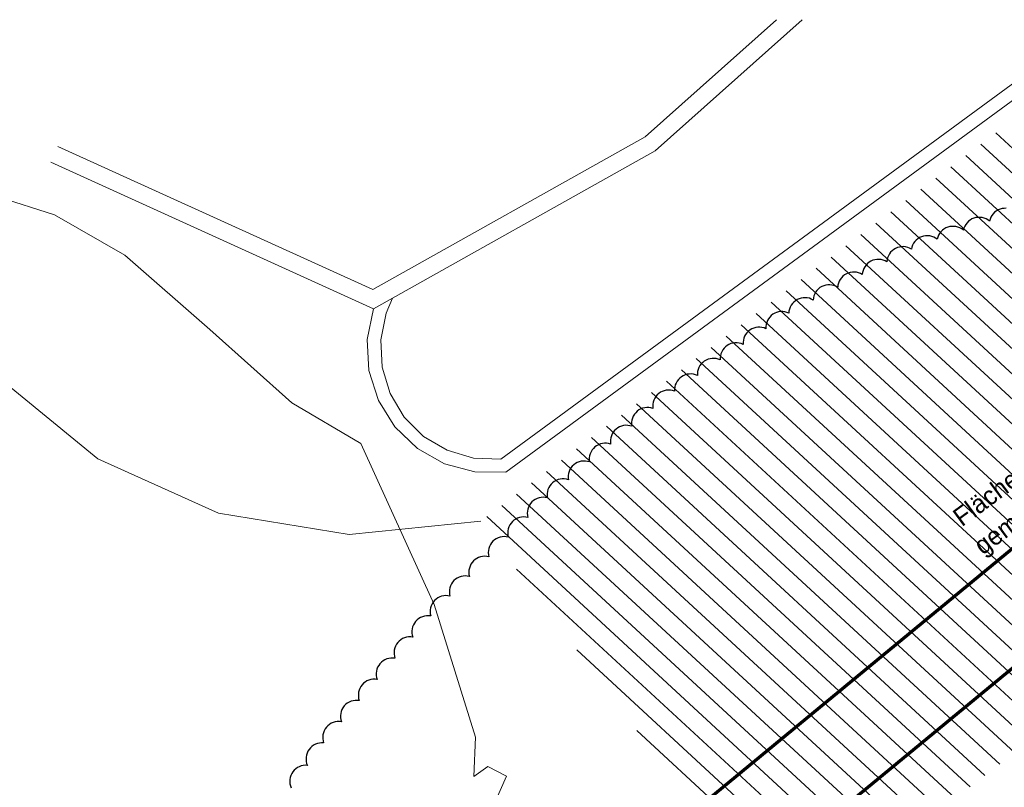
# Model space of a CAD drawing. Extents: x -779 to 790, y -208 to 633.
# Tile 12 of 232: x -637 to -424, y 336 to 503. Entities that reach past the tile are written whole.
import ezdxf

# ---------------------------------------------------------------- set-up
doc = ezdxf.new("R2010")
doc.units = 0
doc.layers.get('0').update_dxf_attribs({"lineweight": 25})
for name, color, linetype, lineweight, true_color in [('10 Bäume Bestand', 9, 'Continuous', 18, 0x808080), ('10 Wege Bestand - 2D', 9, 'Continuous', 18, 0x808080), ('91 Aufstellflächen Feuerwehr', 9, 'Continuous', 18, 0x808080), ('S_Regenwasser_Grundleitung', 7, 'Continuous', 70, 0x0080ff), ('S_Schmutzwasser_Grundleitung', 7, 'Continuous', 70, 0x7f5f00), ('X_Aenderungen', 6, 'Continuous', 25, 0xff00ff)]:
    doc.layers.add(name, color=color, linetype=linetype, lineweight=lineweight, true_color=true_color)
doc.styles.get("Standard").update_dxf_attribs({"font": 'arial.ttf'})

# ---------------------------------------------------------------- blocks, each defined once
blk = doc.blocks.new('Referenz-A07F5V59WF', base_point=(-759.5, -206.19))
at = {"layer": '10 Bäume Bestand', "color": 0, "linetype": 'Continuous', "ltscale": 162.000017}
for p, q in [((-629.65, 460.24), (-650.36, 466.84)), ((-614.37, 451.43), (-629.65, 460.24)), ((-595.91, 435.32), (-614.37, 451.43)), ((-578.16, 419.44), (-595.91, 435.32)), ((-563.15, 410.67), (-578.16, 419.44)), ((-547.24, 375.77), (-563.15, 410.67)), ((-538.33, 346.97), (-547.24, 375.77)), ((-538.69, 338.43), (-538.33, 346.97)), ((-535.64, 340.61), (-538.69, 338.43)), ((-531.58, 338.53), (-535.64, 340.61)), ((-534.35, 332.33), (-531.58, 338.53))]:
    blk.add_line(p, q, dxfattribs=at)
at = {"layer": '10 Wege Bestand - 2D', "color": 0, "linetype": 'Continuous', "ltscale": 162.000017}
for p, q in [((-532.79, 407.26), (-401.08, 503.82)), ((-531.7, 404.44), (-398.41, 502.16)), ((-501.5, 477.12), (-473.04, 502.5)), ((-499.32, 474.07), (-467.44, 502.5)), ((-560.6, 444.02), (-501.5, 477.12)), ((-628.87, 475.05), (-560.6, 444.02)), ((-560.42, 439.85), (-499.32, 474.07)), ((-630.42, 471.65), (-560.42, 439.85)), ((-556.3, 442.16), (-557.66, 438.92)), ((-560.42, 439.85), (-561.76, 433.21)), ((-557.66, 438.92), (-558.84, 433.09)), ((-561.76, 433.21), (-561.4, 426.45)), ((-558.84, 433.09), (-558.57, 427.15)), ((-558.57, 427.15), (-556.84, 421.46)), ((-561.4, 426.45), (-559.37, 419.99)), ((-556.84, 421.46), (-553.77, 416.37)), ((-559.37, 419.99), (-555.8, 414.24)), ((-553.77, 416.37), (-549.55, 412.19)), ((-555.8, 414.24), (-550.91, 409.56)), ((-549.55, 412.19), (-544.43, 409.16)), ((-550.91, 409.56), (-545.01, 406.24)), ((-544.43, 409.16), (-538.73, 407.49)), ((-545.01, 406.24), (-538.47, 404.5)), ((-538.73, 407.49), (-532.79, 407.26)), ((-538.47, 404.5), (-531.7, 404.44))]:
    blk.add_line(p, q, dxfattribs=at)
at = {"layer": '91 Aufstellflächen Feuerwehr', "color": 0, "linetype": 'Continuous', "ltscale": 162.000017}
for p, q in [((-343.51, 402.4), (-425.47, 477.97)), ((-346.76, 399.95), (-428.72, 475.53)), ((-350, 397.5), (-431.96, 473.08)), ((-353.24, 395.05), (-435.21, 470.63)), ((-356.48, 392.59), (-438.46, 468.19)), ((-359.72, 390.14), (-441.7, 465.74)), ((-362.96, 387.69), (-444.95, 463.29)), ((-366.2, 385.24), (-448.2, 460.85)), ((-369.44, 382.79), (-451.44, 458.4)), ((-372.68, 380.33), (-454.69, 455.95)), ((-375.93, 377.88), (-457.94, 453.51)), ((-379.17, 375.43), (-461.18, 451.06)), ((-382.41, 372.98), (-464.43, 448.61)), ((-385.65, 370.53), (-467.68, 446.17)), ((-388.89, 368.07), (-470.92, 443.72)), ((-392.13, 365.62), (-474.17, 441.27)), ((-395.37, 363.17), (-477.42, 438.83)), ((-398.61, 360.72), (-480.67, 436.38)), ((-401.86, 358.27), (-483.91, 433.93)), ((-405.1, 355.81), (-487.16, 431.48)), ((-408.34, 353.36), (-490.41, 429.04)), ((-642.46, 425.5), (-620.23, 407.34)), ((-411.58, 350.91), (-493.65, 426.59)), ((-414.82, 348.46), (-496.9, 424.14)), ((-418.06, 346.01), (-500.15, 421.7)), ((-421.3, 343.56), (-503.39, 419.25)), ((-424.54, 341.1), (-506.64, 416.8)), ((-427.79, 338.65), (-509.89, 414.36)), ((-431.03, 336.2), (-513.13, 411.91)), ((-434.27, 333.75), (-516.38, 409.46)), ((-620.23, 407.34), (-594.06, 395.55)), ((-437.51, 331.3), (-519.63, 407.02)), ((-440.75, 328.84), (-522.87, 404.57)), ((-443.99, 326.39), (-526.12, 402.12)), ((-447.23, 323.94), (-529.37, 399.68)), ((-594.06, 395.55), (-565.73, 390.93)), ((-450.47, 321.49), (-532.62, 397.23)), ((-565.73, 390.93), (-537.17, 393.8)), ((-453.72, 319.04), (-535.86, 394.78)), ((-456.96, 316.58), (-529.38, 383.37)), ((-460.2, 314.13), (-516.33, 365.9)), ((-463.44, 311.68), (-503.29, 348.42))]:
    blk.add_line(p, q, dxfattribs=at)
at = {"layer": '91 Aufstellflächen Feuerwehr', "color": 0, "linetype": 'Continuous', "ltscale": 162.000017, "char_height": 3.9998, "attachment_point": 1, "rotation": 36.4091}
for s, insert in [('{\\fCentury Gothic;Flächen}', (-435.18, 395.69)), ('{\\fCentury Gothic;gemäß}', (-430.65, 389.55))]:
    blk.add_mtext(s, dxfattribs=dict(at, insert=insert))
blk = doc.blocks.new('Polygon-A07F5V5NWF', base_point=(-454.46, 288.56))
at = {"color": 0, "linetype": 'ByBlock', "lineweight": -2, "ltscale": 0.7}
for p, q in [((-454.46, 298.27), (-361.52, 374.87)), ((-361.52, 374.87), (-353.58, 364.88)), ((-353.58, 364.88), (-446.21, 288.56)), ((-446.21, 288.56), (-454.46, 298.27))]:
    blk.add_line(p, q, dxfattribs=at)
blk = doc.blocks.new('Revisionswolke-A07F5VCJWF', base_point=(-672.16, -64.46))
at = {"color": 0, "linetype": 'ByBlock', "lineweight": -2, "ltscale": 0.25}
for p, q in [((-424.52, 461.43), (-424.94, 461.26)), ((-424.09, 461.55), (-424.52, 461.43)), ((-423.64, 461.61), (-424.09, 461.55)), ((-423.18, 461.62), (-423.64, 461.61)), ((-430.62, 459.31), (-431.01, 459.08)), ((-430.2, 459.48), (-430.62, 459.31)), ((-429.76, 459.6), (-430.2, 459.48)), ((-429.31, 459.66), (-429.76, 459.6)), ((-428.86, 459.66), (-429.31, 459.66)), ((-428.41, 459.61), (-428.86, 459.66)), ((-427.97, 459.49), (-428.41, 459.61)), ((-427.55, 459.32), (-427.97, 459.49)), ((-427.16, 459.09), (-427.55, 459.32)), ((-426.68, 459.26), (-426.8, 458.82)), ((-426.51, 459.68), (-426.68, 459.26)), ((-426.28, 460.07), (-426.51, 459.68)), ((-426.01, 460.43), (-426.28, 460.07)), ((-425.69, 460.75), (-426.01, 460.43)), ((-425.33, 461.03), (-425.69, 460.75)), ((-424.94, 461.26), (-425.33, 461.03)), ((-436.68, 457.13), (-437.04, 456.85)), ((-436.29, 457.36), (-436.68, 457.13)), ((-435.87, 457.53), (-436.29, 457.36)), ((-435.44, 457.65), (-435.87, 457.53)), ((-434.99, 457.71), (-435.44, 457.65)), ((-434.53, 457.71), (-434.99, 457.71)), ((-434.08, 457.66), (-434.53, 457.71)), ((-433.65, 457.54), (-434.08, 457.66)), ((-433.23, 457.37), (-433.65, 457.54)), ((-432.83, 457.14), (-433.23, 457.37)), ((-432.47, 456.87), (-432.83, 457.14)), ((-432.36, 457.31), (-432.47, 456.87)), ((-432.19, 457.73), (-432.36, 457.31)), ((-431.96, 458.12), (-432.19, 457.73)), ((-431.69, 458.48), (-431.96, 458.12)), ((-431.37, 458.8), (-431.69, 458.48)), ((-431.01, 459.08), (-431.37, 458.8)), ((-426.8, 458.82), (-427.16, 459.09)), ((-442.36, 455.02), (-442.7, 454.73)), ((-441.97, 455.27), (-442.36, 455.02)), ((-441.56, 455.45), (-441.97, 455.27)), ((-441.13, 455.59), (-441.56, 455.45)), ((-440.69, 455.67), (-441.13, 455.59)), ((-440.23, 455.68), (-440.69, 455.67)), ((-439.78, 455.64), (-440.23, 455.68)), ((-439.34, 455.54), (-439.78, 455.64)), ((-438.92, 455.39), (-439.34, 455.54)), ((-438.52, 455.18), (-438.92, 455.39)), ((-438.15, 454.92), (-438.52, 455.18)), ((-438.03, 455.36), (-438.15, 454.92)), ((-437.86, 455.78), (-438.03, 455.36)), ((-437.64, 456.17), (-437.86, 455.78)), ((-437.36, 456.53), (-437.64, 456.17)), ((-437.04, 456.85), (-437.36, 456.53)), ((-447.2, 452.93), (-447.59, 452.69)), ((-446.78, 453.11), (-447.2, 452.93)), ((-446.35, 453.23), (-446.78, 453.11)), ((-445.9, 453.3), (-446.35, 453.23)), ((-445.45, 453.31), (-445.9, 453.3)), ((-445, 453.26), (-445.45, 453.31)), ((-444.56, 453.15), (-445, 453.26)), ((-444.13, 452.99), (-444.56, 453.15)), ((-443.74, 452.77), (-444.13, 452.99)), ((-443.64, 453.21), (-443.74, 452.77)), ((-443.48, 453.63), (-443.64, 453.21)), ((-443.27, 454.03), (-443.48, 453.63)), ((-443.01, 454.4), (-443.27, 454.03)), ((-442.7, 454.73), (-443.01, 454.4)), ((-448.91, 450.9), (-449.02, 450.46)), ((-448.74, 451.32), (-448.91, 450.9)), ((-448.52, 451.72), (-448.74, 451.32)), ((-448.26, 452.08), (-448.52, 451.72)), ((-447.94, 452.41), (-448.26, 452.08)), ((-447.59, 452.69), (-447.94, 452.41)), ((-454.07, 448.57), (-454.24, 448.14)), ((-453.86, 448.96), (-454.07, 448.57)), ((-453.59, 449.33), (-453.86, 448.96)), ((-453.27, 449.65), (-453.59, 449.33)), ((-452.92, 449.94), (-453.27, 449.65)), ((-452.53, 450.17), (-452.92, 449.94)), ((-452.11, 450.35), (-452.53, 450.17)), ((-451.68, 450.48), (-452.11, 450.35)), ((-451.23, 450.55), (-451.68, 450.48)), ((-450.78, 450.55), (-451.23, 450.55)), ((-450.33, 450.5), (-450.78, 450.55)), ((-449.89, 450.39), (-450.33, 450.5)), ((-449.47, 450.23), (-449.89, 450.39)), ((-449.07, 450.01), (-449.47, 450.23)), ((-449.02, 450.46), (-449.07, 450.01)), ((-458.92, 446.57), (-459.19, 446.2)), ((-458.6, 446.9), (-458.92, 446.57)), ((-458.25, 447.18), (-458.6, 446.9)), ((-457.86, 447.41), (-458.25, 447.18)), ((-457.44, 447.59), (-457.86, 447.41)), ((-457.01, 447.72), (-457.44, 447.59)), ((-456.56, 447.79), (-457.01, 447.72)), ((-456.11, 447.8), (-456.56, 447.79)), ((-455.66, 447.75), (-456.11, 447.8)), ((-455.22, 447.64), (-455.66, 447.75)), ((-454.8, 447.47), (-455.22, 447.64)), ((-454.4, 447.25), (-454.8, 447.47)), ((-454.35, 447.7), (-454.4, 447.25)), ((-454.24, 448.14), (-454.35, 447.7)), ((-463.58, 444.42), (-463.93, 444.14)), ((-463.19, 444.66), (-463.58, 444.42)), ((-462.78, 444.84), (-463.19, 444.66)), ((-462.34, 444.96), (-462.78, 444.84)), ((-461.89, 445.03), (-462.34, 444.96)), ((-461.44, 445.04), (-461.89, 445.03)), ((-460.99, 444.99), (-461.44, 445.04)), ((-460.55, 444.88), (-460.99, 444.99)), ((-460.13, 444.71), (-460.55, 444.88)), ((-459.73, 444.5), (-460.13, 444.71)), ((-459.68, 444.95), (-459.73, 444.5)), ((-459.57, 445.39), (-459.68, 444.95)), ((-459.4, 445.81), (-459.57, 445.39)), ((-459.19, 446.2), (-459.4, 445.81)), ((-467.67, 442.16), (-468.11, 442.03)), ((-467.23, 442.24), (-467.67, 442.16)), ((-466.78, 442.25), (-467.23, 442.24)), ((-466.33, 442.21), (-466.78, 442.25)), ((-465.88, 442.11), (-466.33, 442.21)), ((-465.46, 441.95), (-465.88, 442.11)), ((-465.01, 442.19), (-465.06, 441.74)), ((-464.9, 442.63), (-465.01, 442.19)), ((-464.73, 443.05), (-464.9, 442.63)), ((-464.52, 443.45), (-464.73, 443.05)), ((-464.25, 443.81), (-464.52, 443.45)), ((-463.93, 444.14), (-464.25, 443.81)), ((-470.04, 440.21), (-470.19, 439.79)), ((-469.82, 440.61), (-470.04, 440.21)), ((-469.56, 440.98), (-469.82, 440.61)), ((-469.25, 441.31), (-469.56, 440.98)), ((-468.9, 441.6), (-469.25, 441.31)), ((-468.52, 441.84), (-468.9, 441.6)), ((-468.11, 442.03), (-468.52, 441.84)), ((-465.06, 441.74), (-465.46, 441.95)), ((-474.47, 438.03), (-474.74, 437.67)), ((-474.15, 438.36), (-474.47, 438.03)), ((-473.79, 438.64), (-474.15, 438.36)), ((-473.4, 438.87), (-473.79, 438.64)), ((-472.99, 439.04), (-473.4, 438.87)), ((-472.55, 439.17), (-472.99, 439.04)), ((-472.1, 439.23), (-472.55, 439.17)), ((-471.65, 439.23), (-472.1, 439.23)), ((-471.2, 439.18), (-471.65, 439.23)), ((-470.76, 439.06), (-471.2, 439.18)), ((-470.34, 438.9), (-470.76, 439.06)), ((-470.3, 439.35), (-470.34, 438.9)), ((-470.19, 439.79), (-470.3, 439.35)), ((-477.51, 435.78), (-477.94, 435.66)), ((-477.06, 435.85), (-477.51, 435.78)), ((-476.61, 435.85), (-477.06, 435.85)), ((-476.16, 435.8), (-476.61, 435.85)), ((-475.72, 435.68), (-476.16, 435.8)), ((-475.3, 435.51), (-475.72, 435.68)), ((-475.25, 436.42), (-475.3, 435.97)), ((-475.3, 435.97), (-475.3, 435.51)), ((-475.13, 436.86), (-475.25, 436.42)), ((-474.96, 437.28), (-475.13, 436.86)), ((-474.74, 437.67), (-474.96, 437.28)), ((-479.92, 433.89), (-480.09, 433.47)), ((-479.7, 434.29), (-479.92, 433.89)), ((-479.43, 434.65), (-479.7, 434.29)), ((-479.11, 434.97), (-479.43, 434.65)), ((-478.75, 435.25), (-479.11, 434.97)), ((-478.36, 435.48), (-478.75, 435.25)), ((-477.94, 435.66), (-478.36, 435.48)), ((-484.07, 431.59), (-484.38, 431.27)), ((-483.71, 431.87), (-484.07, 431.59)), ((-483.32, 432.1), (-483.71, 431.87)), ((-482.9, 432.28), (-483.32, 432.1)), ((-482.47, 432.4), (-482.9, 432.28)), ((-482.02, 432.46), (-482.47, 432.4)), ((-481.56, 432.47), (-482.02, 432.46)), ((-481.11, 432.41), (-481.56, 432.47)), ((-480.67, 432.3), (-481.11, 432.41)), ((-480.25, 432.13), (-480.67, 432.3)), ((-480.2, 433.03), (-480.26, 432.58)), ((-480.26, 432.58), (-480.25, 432.13)), ((-480.09, 433.47), (-480.2, 433.03)), ((-485.16, 429.65), (-485.22, 429.2)), ((-485.05, 430.09), (-485.16, 429.65)), ((-484.88, 430.51), (-485.05, 430.09)), ((-484.66, 430.91), (-484.88, 430.51)), ((-484.38, 431.27), (-484.66, 430.91)), ((-489.61, 427.53), (-489.84, 427.13)), ((-489.34, 427.89), (-489.61, 427.53)), ((-489.02, 428.21), (-489.34, 427.89)), ((-488.67, 428.49), (-489.02, 428.21)), ((-488.28, 428.72), (-488.67, 428.49)), ((-487.86, 428.9), (-488.28, 428.72)), ((-487.42, 429.02), (-487.86, 428.9)), ((-486.97, 429.08), (-487.42, 429.02)), ((-486.52, 429.09), (-486.97, 429.08)), ((-486.07, 429.03), (-486.52, 429.09)), ((-485.63, 428.92), (-486.07, 429.03)), ((-485.21, 428.75), (-485.63, 428.92)), ((-485.22, 429.2), (-485.21, 428.75)), ((-493.62, 425.11), (-493.98, 424.83)), ((-493.23, 425.34), (-493.62, 425.11)), ((-492.82, 425.52), (-493.23, 425.34)), ((-492.38, 425.64), (-492.82, 425.52)), ((-491.93, 425.7), (-492.38, 425.64)), ((-491.48, 425.71), (-491.93, 425.7)), ((-491.03, 425.65), (-491.48, 425.71)), ((-490.59, 425.54), (-491.03, 425.65)), ((-490.17, 425.37), (-490.59, 425.54)), ((-490.12, 426.27), (-490.17, 425.82)), ((-490.17, 425.82), (-490.17, 425.37)), ((-490.01, 426.71), (-490.12, 426.27)), ((-489.84, 427.13), (-490.01, 426.71)), ((-495.08, 422.89), (-495.13, 422.44)), ((-494.96, 423.33), (-495.08, 422.89)), ((-494.79, 423.75), (-494.96, 423.33)), ((-494.57, 424.14), (-494.79, 423.75)), ((-494.3, 424.51), (-494.57, 424.14)), ((-493.98, 424.83), (-494.3, 424.51)), ((-499.18, 420.82), (-499.42, 420.44)), ((-498.88, 421.16), (-499.18, 420.82)), ((-498.55, 421.47), (-498.88, 421.16)), ((-498.18, 421.73), (-498.55, 421.47)), ((-497.78, 421.94), (-498.18, 421.73)), ((-497.35, 422.09), (-497.78, 421.94)), ((-496.91, 422.19), (-497.35, 422.09)), ((-496.46, 422.22), (-496.91, 422.19)), ((-496, 422.2), (-496.46, 422.22)), ((-495.56, 422.12), (-496, 422.2)), ((-495.13, 421.99), (-495.56, 422.12)), ((-495.13, 422.44), (-495.13, 421.99)), ((-499.83, 419.15), (-499.85, 418.7)), ((-499.85, 418.7), (-499.81, 418.25)), ((-499.75, 419.6), (-499.83, 419.15)), ((-499.61, 420.03), (-499.75, 419.6)), ((-499.42, 420.44), (-499.61, 420.03)), ((-504.07, 416.58), (-504.25, 416.16)), ((-503.83, 416.97), (-504.07, 416.58)), ((-503.55, 417.32), (-503.83, 416.97)), ((-503.22, 417.64), (-503.55, 417.32)), ((-502.86, 417.9), (-503.22, 417.64)), ((-502.46, 418.12), (-502.86, 417.9)), ((-502.04, 418.29), (-502.46, 418.12)), ((-501.6, 418.4), (-502.04, 418.29)), ((-501.15, 418.45), (-501.6, 418.4)), ((-500.7, 418.44), (-501.15, 418.45)), ((-500.25, 418.37), (-500.7, 418.44)), ((-499.81, 418.25), (-500.25, 418.37)), ((-506.63, 414.42), (-507.05, 414.25)), ((-506.19, 414.53), (-506.63, 414.42)), ((-505.74, 414.58), (-506.19, 414.53)), ((-505.28, 414.57), (-505.74, 414.58)), ((-504.84, 414.5), (-505.28, 414.57)), ((-504.4, 414.38), (-504.84, 414.5)), ((-504.44, 415.28), (-504.45, 414.83)), ((-504.45, 414.83), (-504.4, 414.38)), ((-504.37, 415.73), (-504.44, 415.28)), ((-504.25, 416.16), (-504.37, 415.73)), ((-508.83, 412.29), (-508.96, 411.86)), ((-508.65, 412.71), (-508.83, 412.29)), ((-508.42, 413.1), (-508.65, 412.71)), ((-508.14, 413.45), (-508.42, 413.1)), ((-507.81, 413.76), (-508.14, 413.45)), ((-507.45, 414.03), (-507.81, 413.76)), ((-507.05, 414.25), (-507.45, 414.03)), ((-512.03, 410.16), (-512.4, 409.89)), ((-511.64, 410.38), (-512.03, 410.16)), ((-511.21, 410.55), (-511.64, 410.38)), ((-510.77, 410.66), (-511.21, 410.55)), ((-510.32, 410.71), (-510.77, 410.66)), ((-509.87, 410.7), (-510.32, 410.71)), ((-509.42, 410.63), (-509.87, 410.7)), ((-508.99, 410.51), (-509.42, 410.63)), ((-509.03, 411.41), (-509.04, 410.96)), ((-509.04, 410.96), (-508.99, 410.51)), ((-508.96, 411.86), (-509.03, 411.41)), ((-513.55, 407.99), (-513.61, 407.54)), ((-513.42, 408.42), (-513.55, 407.99)), ((-513.24, 408.84), (-513.42, 408.42)), ((-513.01, 409.23), (-513.24, 408.84)), ((-512.72, 409.58), (-513.01, 409.23)), ((-512.4, 409.89), (-512.72, 409.58)), ((-516.98, 406.02), (-517.31, 405.71)), ((-516.62, 406.29), (-516.98, 406.02)), ((-516.22, 406.51), (-516.62, 406.29)), ((-515.8, 406.68), (-516.22, 406.51)), ((-515.36, 406.79), (-515.8, 406.68)), ((-514.91, 406.84), (-515.36, 406.79)), ((-514.46, 406.83), (-514.91, 406.84)), ((-514.01, 406.76), (-514.46, 406.83)), ((-513.57, 406.63), (-514.01, 406.76)), ((-513.61, 407.54), (-513.62, 407.08)), ((-513.62, 407.08), (-513.57, 406.63)), ((-518.2, 403.67), (-518.21, 403.21)), ((-518.13, 404.12), (-518.2, 403.67)), ((-518.01, 404.55), (-518.13, 404.12)), ((-517.83, 404.97), (-518.01, 404.55)), ((-517.59, 405.35), (-517.83, 404.97)), ((-517.31, 405.71), (-517.59, 405.35)), ((-521.89, 401.82), (-522.17, 401.47)), ((-521.57, 402.14), (-521.89, 401.82)), ((-521.2, 402.41), (-521.57, 402.14)), ((-520.81, 402.63), (-521.2, 402.41)), ((-520.38, 402.8), (-520.81, 402.63)), ((-519.95, 402.91), (-520.38, 402.8)), ((-519.5, 402.96), (-519.95, 402.91)), ((-519.04, 402.95), (-519.5, 402.96)), ((-518.59, 402.89), (-519.04, 402.95)), ((-518.16, 402.76), (-518.59, 402.89)), ((-518.21, 403.21), (-518.16, 402.76)), ((-522.77, 399.78), (-522.78, 399.32)), ((-522.71, 400.22), (-522.77, 399.78)), ((-522.58, 400.66), (-522.71, 400.22)), ((-522.4, 401.08), (-522.58, 400.66)), ((-522.17, 401.47), (-522.4, 401.08)), ((-526.62, 397.24), (-526.82, 396.83)), ((-526.37, 397.62), (-526.62, 397.24)), ((-526.07, 397.96), (-526.37, 397.62)), ((-525.73, 398.26), (-526.07, 397.96)), ((-525.35, 398.52), (-525.73, 398.26)), ((-524.95, 398.72), (-525.35, 398.52)), ((-524.52, 398.87), (-524.95, 398.72)), ((-524.08, 398.96), (-524.52, 398.87)), ((-523.62, 398.99), (-524.08, 398.96)), ((-523.17, 398.96), (-523.62, 398.99)), ((-522.73, 398.87), (-523.17, 398.96)), ((-522.78, 399.32), (-522.73, 398.87)), ((-527.05, 395.96), (-527.07, 395.51)), ((-527.07, 395.51), (-527.04, 395.05)), ((-526.96, 396.4), (-527.05, 395.96)), ((-526.82, 396.83), (-526.96, 396.4)), ((-530.84, 392.98), (-531.04, 392.57)), ((-530.59, 393.36), (-530.84, 392.98)), ((-530.29, 393.7), (-530.59, 393.36)), ((-529.95, 394), (-530.29, 393.7)), ((-529.58, 394.25), (-529.95, 394)), ((-529.17, 394.46), (-529.58, 394.25)), ((-528.74, 394.6), (-529.17, 394.46)), ((-528.3, 394.69), (-528.74, 394.6)), ((-527.85, 394.72), (-528.3, 394.69)), ((-527.4, 394.7), (-527.85, 394.72)), ((-526.95, 394.61), (-527.4, 394.7)), ((-527.04, 395.05), (-526.95, 394.61)), ((-531.27, 391.7), (-531.3, 391.24)), ((-531.3, 391.24), (-531.27, 390.79)), ((-531.18, 392.14), (-531.27, 391.7)), ((-531.04, 392.57), (-531.18, 392.14)), ((-535.07, 388.72), (-535.26, 388.31)), ((-534.82, 389.09), (-535.07, 388.72)), ((-534.52, 389.44), (-534.82, 389.09)), ((-534.18, 389.74), (-534.52, 389.44)), ((-533.8, 389.99), (-534.18, 389.74)), ((-533.4, 390.19), (-533.8, 389.99)), ((-532.97, 390.34), (-533.4, 390.19)), ((-532.52, 390.43), (-532.97, 390.34)), ((-532.07, 390.46), (-532.52, 390.43)), ((-531.62, 390.43), (-532.07, 390.46)), ((-531.18, 390.35), (-531.62, 390.43)), ((-531.27, 390.79), (-531.18, 390.35)), ((-535.49, 387.43), (-535.52, 386.98)), ((-535.52, 386.98), (-535.49, 386.53)), ((-535.41, 387.88), (-535.49, 387.43)), ((-535.26, 388.31), (-535.41, 387.88)), ((-539.29, 384.45), (-539.49, 384.05)), ((-539.04, 384.83), (-539.29, 384.45)), ((-538.74, 385.17), (-539.04, 384.83)), ((-538.4, 385.47), (-538.74, 385.17)), ((-538.03, 385.73), (-538.4, 385.47)), ((-537.62, 385.93), (-538.03, 385.73)), ((-537.19, 386.08), (-537.62, 385.93)), ((-536.75, 386.17), (-537.19, 386.08)), ((-536.3, 386.2), (-536.75, 386.17)), ((-535.84, 386.17), (-536.3, 386.2)), ((-535.4, 386.09), (-535.84, 386.17)), ((-535.49, 386.53), (-535.4, 386.09)), ((-539.72, 383.17), (-539.75, 382.72)), ((-539.75, 382.72), (-539.71, 382.27)), ((-539.63, 383.62), (-539.72, 383.17)), ((-539.49, 384.05), (-539.63, 383.62)), ((-543.51, 380.19), (-543.71, 379.78)), ((-543.26, 380.57), (-543.51, 380.19)), ((-542.97, 380.91), (-543.26, 380.57)), ((-542.63, 381.21), (-542.97, 380.91)), ((-542.25, 381.46), (-542.63, 381.21)), ((-541.85, 381.67), (-542.25, 381.46)), ((-541.42, 381.81), (-541.85, 381.67)), ((-540.97, 381.91), (-541.42, 381.81)), ((-540.52, 381.94), (-540.97, 381.91)), ((-540.07, 381.91), (-540.52, 381.94)), ((-539.62, 381.82), (-540.07, 381.91)), ((-539.71, 382.27), (-539.62, 381.82)), ((-543.94, 378.91), (-543.97, 378.46)), ((-543.97, 378.46), (-543.94, 378)), ((-543.86, 379.35), (-543.94, 378.91)), ((-543.71, 379.78), (-543.86, 379.35)), ((-547.72, 375.89), (-547.91, 375.48)), ((-547.47, 376.27), (-547.72, 375.89)), ((-547.18, 376.61), (-547.47, 376.27)), ((-546.84, 376.92), (-547.18, 376.61)), ((-546.47, 377.17), (-546.84, 376.92)), ((-546.07, 377.38), (-546.47, 377.17)), ((-545.64, 377.53), (-546.07, 377.38)), ((-545.2, 377.63), (-545.64, 377.53)), ((-544.75, 377.66), (-545.2, 377.63)), ((-544.29, 377.64), (-544.75, 377.66)), ((-543.85, 377.56), (-544.29, 377.64)), ((-543.94, 378), (-543.85, 377.56)), ((-548.13, 374.6), (-548.16, 374.15)), ((-548.16, 374.15), (-548.12, 373.7)), ((-548.05, 375.05), (-548.13, 374.6)), ((-547.91, 375.48), (-548.05, 375.05)), ((-551.55, 371.71), (-551.77, 371.32)), ((-551.28, 372.08), (-551.55, 371.71)), ((-550.97, 372.4), (-551.28, 372.08)), ((-550.61, 372.69), (-550.97, 372.4)), ((-550.23, 372.92), (-550.61, 372.69)), ((-549.81, 373.1), (-550.23, 372.92)), ((-549.38, 373.23), (-549.81, 373.1)), ((-548.93, 373.3), (-549.38, 373.23)), ((-548.47, 373.3), (-548.93, 373.3)), ((-548.02, 373.25), (-548.47, 373.3)), ((-548.12, 373.7), (-548.02, 373.25)), ((-552.05, 370.45), (-552.1, 370)), ((-552.1, 370), (-552.09, 369.55)), ((-552.09, 369.55), (-552.02, 369.1)), ((-551.94, 370.89), (-552.05, 370.45)), ((-551.77, 371.32), (-551.94, 370.89)), ((-555.16, 367.49), (-555.42, 367.13)), ((-554.84, 367.82), (-555.16, 367.49)), ((-554.49, 368.1), (-554.84, 367.82)), ((-554.1, 368.34), (-554.49, 368.1)), ((-553.68, 368.52), (-554.1, 368.34)), ((-553.25, 368.64), (-553.68, 368.52)), ((-552.8, 368.71), (-553.25, 368.64)), ((-552.35, 368.72), (-552.8, 368.71)), ((-551.9, 368.67), (-552.35, 368.72)), ((-552.02, 369.1), (-551.9, 368.67)), ((-555.92, 365.87), (-555.97, 365.42)), ((-555.97, 365.42), (-555.96, 364.97)), ((-555.81, 366.31), (-555.92, 365.87)), ((-555.64, 366.73), (-555.81, 366.31)), ((-555.42, 367.13), (-555.64, 366.73)), ((-558.71, 363.23), (-559.03, 362.91)), ((-558.36, 363.52), (-558.71, 363.23)), ((-557.97, 363.75), (-558.36, 363.52)), ((-557.55, 363.93), (-557.97, 363.75)), ((-557.12, 364.06), (-557.55, 363.93)), ((-556.67, 364.12), (-557.12, 364.06)), ((-556.22, 364.13), (-556.67, 364.12)), ((-555.77, 364.08), (-556.22, 364.13)), ((-555.96, 364.97), (-555.89, 364.52)), ((-555.89, 364.52), (-555.77, 364.08)), ((-559.79, 361.28), (-559.84, 360.83)), ((-559.68, 361.72), (-559.79, 361.28)), ((-559.52, 362.15), (-559.68, 361.72)), ((-559.3, 362.54), (-559.52, 362.15)), ((-559.03, 362.91), (-559.3, 362.54)), ((-562.23, 358.93), (-562.58, 358.65)), ((-561.84, 359.16), (-562.23, 358.93)), ((-561.43, 359.35), (-561.84, 359.16)), ((-560.99, 359.47), (-561.43, 359.35)), ((-560.54, 359.54), (-560.99, 359.47)), ((-560.09, 359.55), (-560.54, 359.54)), ((-559.64, 359.5), (-560.09, 359.55)), ((-559.84, 360.83), (-559.83, 360.38)), ((-559.83, 360.38), (-559.76, 359.93)), ((-559.76, 359.93), (-559.64, 359.5)), ((-563.66, 356.7), (-563.71, 356.25)), ((-563.55, 357.14), (-563.66, 356.7)), ((-563.39, 357.56), (-563.55, 357.14)), ((-563.17, 357.96), (-563.39, 357.56)), ((-562.9, 358.32), (-563.17, 357.96)), ((-562.58, 358.65), (-562.9, 358.32)), ((-565.71, 354.58), (-566.1, 354.35)), ((-565.3, 354.76), (-565.71, 354.58)), ((-564.86, 354.89), (-565.3, 354.76)), ((-564.41, 354.95), (-564.86, 354.89)), ((-563.96, 354.96), (-564.41, 354.95)), ((-563.51, 354.91), (-563.96, 354.96)), ((-563.71, 356.25), (-563.7, 355.79)), ((-563.7, 355.79), (-563.64, 355.35)), ((-563.64, 355.35), (-563.51, 354.91)), ((-567.42, 352.55), (-567.53, 352.11)), ((-567.26, 352.97), (-567.42, 352.55)), ((-567.04, 353.37), (-567.26, 352.97)), ((-566.77, 353.74), (-567.04, 353.37)), ((-566.46, 354.06), (-566.77, 353.74)), ((-566.1, 354.35), (-566.46, 354.06)), ((-568.73, 350.3), (-569.17, 350.17)), ((-568.29, 350.36), (-568.73, 350.3)), ((-567.83, 350.37), (-568.29, 350.36)), ((-567.38, 350.33), (-567.83, 350.37)), ((-567.53, 352.11), (-567.58, 351.66)), ((-567.58, 351.66), (-567.58, 351.21)), ((-567.58, 351.21), (-567.51, 350.76)), ((-567.51, 350.76), (-567.38, 350.33)), ((-571.12, 348.38), (-571.29, 347.95)), ((-570.9, 348.77), (-571.12, 348.38)), ((-570.64, 349.14), (-570.9, 348.77)), ((-570.32, 349.47), (-570.64, 349.14)), ((-569.97, 349.75), (-570.32, 349.47)), ((-569.58, 349.99), (-569.97, 349.75)), ((-569.17, 350.17), (-569.58, 349.99)), ((-571.39, 347.51), (-571.44, 347.06)), ((-571.44, 347.06), (-571.43, 346.61)), ((-571.43, 346.61), (-571.36, 346.16)), ((-571.29, 347.95), (-571.39, 347.51)), ((-571.36, 346.16), (-571.24, 345.73)), ((-574.64, 343.93), (-574.83, 343.52)), ((-574.4, 344.31), (-574.64, 343.93)), ((-574.11, 344.66), (-574.4, 344.31)), ((-573.78, 344.97), (-574.11, 344.66)), ((-573.41, 345.23), (-573.78, 344.97)), ((-573.01, 345.44), (-573.41, 345.23)), ((-572.58, 345.6), (-573.01, 345.44)), ((-572.14, 345.7), (-572.58, 345.6)), ((-571.69, 345.74), (-572.14, 345.7)), ((-571.24, 345.73), (-571.69, 345.74)), ((-575.04, 342.64), (-575.06, 342.19)), ((-575.06, 342.19), (-575.02, 341.73)), ((-574.96, 343.09), (-575.04, 342.64)), ((-575.02, 341.73), (-574.92, 341.29)), ((-574.83, 343.52), (-574.96, 343.09)), ((-577.63, 339.8), (-577.92, 339.45)), ((-577.3, 340.11), (-577.63, 339.8)), ((-576.93, 340.37), (-577.3, 340.11)), ((-576.53, 340.58), (-576.93, 340.37)), ((-576.1, 340.74), (-576.53, 340.58)), ((-575.66, 340.84), (-576.1, 340.74)), ((-575.21, 340.88), (-575.66, 340.84)), ((-574.76, 340.87), (-575.21, 340.88)), ((-574.92, 341.29), (-574.76, 340.87)), ((-578.56, 337.78), (-578.58, 337.33)), ((-578.49, 338.23), (-578.56, 337.78)), ((-578.35, 338.66), (-578.49, 338.23)), ((-578.16, 339.07), (-578.35, 338.66)), ((-577.92, 339.45), (-578.16, 339.07)), ((-578.58, 337.33), (-578.54, 336.87)), ((-578.54, 336.87), (-578.44, 336.43)), ((-578.44, 336.43), (-578.28, 336.01))]:
    blk.add_line(p, q, dxfattribs=at)

msp = doc.modelspace()

# ---------------------------------------------------------------- linework, layer by layer
at = {"layer": 'S_Schmutzwasser_Grundleitung', "color": 54, "true_color": 0xb2b200}
for p, q in [((-517.99, 308.7), (-364.05, 435.55)), ((-487.91, 307.56), (-339.47, 429.88))]:
    msp.add_line(p, q, dxfattribs=at)

# ---------------------------------------------------------------- block references
at = {"color": 8, "lineweight": 25, "ltscale": 1250, "true_color": 0x808080}
msp.add_blockref('Referenz-A07F5V59WF', (-759.5, -206.19), dxfattribs=at)
at = {"layer": 'S_Regenwasser_Grundleitung', "ltscale": 0.7}
msp.add_blockref('Polygon-A07F5V5NWF', (-454.46, 288.56), dxfattribs=at)
at = {"layer": 'X_Aenderungen', "ltscale": 0.25}
msp.add_blockref('Revisionswolke-A07F5VCJWF', (-672.16, -64.46), dxfattribs=at)

doc.saveas('drawing.dxf')
